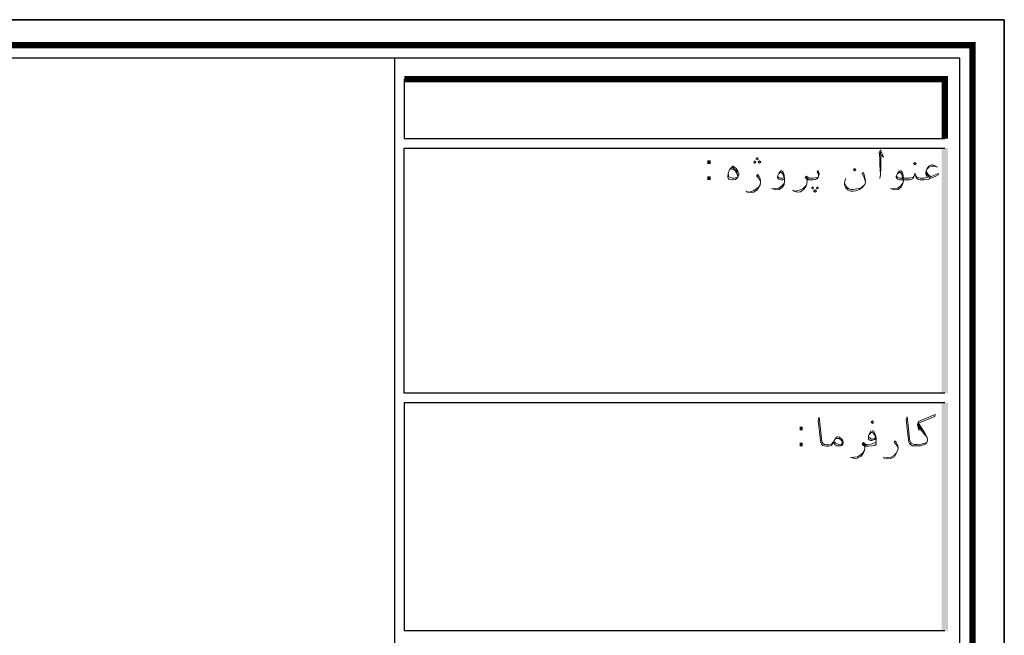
# Model space of a CAD drawing. Header units: metres. Extents: x 5.7 to 89.8, y 4 to 63.5.
# Tile 14 of 14: x 68.9 to 89.8, y 50.4 to 63.5. Entities that reach past the tile are written whole.
import ezdxf

# ---------------------------------------------------------------- set-up
doc = ezdxf.new("R2010")
doc.units = ezdxf.units.M
doc.header["$MEASUREMENT"] = 0
for name, color, linetype in [('PDF14_KADR', 7, 'Continuous'), ('PDF14_Text', 7, 'Continuous'), ('PDF14_textt', 7, 'Continuous')]:
    doc.layers.add(name, color=color, linetype=linetype)
doc.styles.add('PDF B Mitra', font='BMITRA.TTF')

msp = doc.modelspace()

# ---------------------------------------------------------------- linework, layer by layer
at = {"layer": 'PDF14_KADR', "lineweight": 25}
for points in [[(5.695, 4.013), (89.785, 4.013), (89.785, 63.476), (5.695, 63.476)], [(5.695, 63.476), (89.785, 63.476), (89.785, 4.013), (5.695, 4.013)], [(6.514, 4.832), (88.841, 4.832), (88.841, 62.657), (6.514, 62.657)]]:
    msp.add_lwpolyline(points, close=True, dxfattribs=at)
at = {"layer": 'PDF14_KADR', "lineweight": 0, "const_width": 0.135}
msp.add_lwpolyline([(6.235, 62.937), (6.235, 4.552), (89.111, 4.552), (89.111, 62.937)], close=True, dxfattribs=at)
at = {"layer": 'PDF14_KADR', "lineweight": 25}
for points in [[(76.851, 4.832), (76.851, 62.657)], [(77.053, 62.214), (77.053, 60.953), (88.524, 60.953)], [(88.524, 55.55), (77.053, 55.55), (77.053, 60.75), (88.524, 60.75)], [(88.524, 55.347), (77.053, 55.347), (77.053, 50.512), (88.524, 50.512)]]:
    msp.add_lwpolyline(points, dxfattribs=at)
at = {"layer": 'PDF14_KADR', "lineweight": 0, "const_width": 0.135}
msp.add_lwpolyline([(88.524, 60.953), (88.524, 62.214), (77.053, 62.214)], dxfattribs=at)
at = {"layer": 'PDF14_KADR', "transparency": 33554559}
for points in [[(88.456, 55.55), (88.591, 55.55), (88.456, 60.75)], [(88.591, 55.55), (88.456, 60.75), (88.591, 60.75)], [(88.456, 50.512), (88.591, 50.512), (88.456, 55.347)], [(88.591, 50.512), (88.456, 55.347), (88.591, 55.347)]]:
    msp.add_solid(points, dxfattribs=at)
at = {"layer": 'PDF14_textt', "lineweight": 20}
for points in [[(87.137, 60.635), (87.223, 60.558), (87.156, 60.712), (87.127, 60.654), (87.146, 60.539), (87.146, 60.394), (87.156, 60.192), (87.146, 60.105)], [(87.156, 60.192), (87.166, 60.336), (87.166, 60.567), (87.156, 60.673)], [(88.369, 60.346), (88.321, 60.375), (88.264, 60.394), (88.244, 60.394), (88.186, 60.365), (88.148, 60.317), (88.119, 60.25), (88.119, 60.211), (88.129, 60.173), (88.158, 60.124), (88.138, 60.124), (88.09, 60.115), (88.061, 60.115), (88.003, 60.115), (87.946, 60.124), (87.926, 60.134), (87.907, 60.163)], [(84.112, 60.124), (84.055, 60.115), (84.016, 60.115), (83.978, 60.124), (83.939, 60.144), (83.929, 60.211)], [(83.987, 60.317), (84.026, 60.298), (84.074, 60.269), (84.103, 60.221), (84.132, 60.173), (84.132, 60.144)], [(84.016, 60.346), (84.064, 60.307), (84.103, 60.259), (84.122, 60.23)], [(84.613, 60.038), (84.594, 60.076), (84.565, 60.124), (84.527, 60.163), (84.556, 60.192), (84.575, 60.153), (84.604, 60.105), (84.613, 60.047), (84.613, 60.028), (84.604, 59.97), (84.575, 59.912), (84.536, 59.855), (84.469, 59.816), (84.401, 59.807), (84.334, 59.816), (84.305, 59.835)], [(85.114, 60.086), (85.085, 60.076), (85.047, 60.076), (85.018, 60.086), (84.999, 60.095), (84.979, 60.115), (84.97, 60.134), (84.97, 60.153), (84.999, 60.211), (85.037, 60.259), (85.047, 60.269), (85.066, 60.269), (85.095, 60.24), (85.114, 60.173), (85.124, 60.105), (85.124, 60.047), (85.114, 59.98), (85.076, 59.922), (85.008, 59.874), (84.941, 59.864), (84.873, 59.884), (84.844, 59.893)], [(84.999, 60.211), (85.018, 60.221), (85.037, 60.23), (85.056, 60.23), (85.085, 60.201), (85.104, 60.153), (85.114, 60.124), (85.124, 60.047), (85.114, 59.999), (85.066, 59.951), (84.999, 59.903), (84.931, 59.893), (84.883, 59.884)], [(85.846, 60.153), (85.846, 60.182), (85.836, 60.211), (85.817, 60.24), (85.836, 60.278), (85.846, 60.25), (85.856, 60.211), (85.856, 60.192), (85.846, 60.153), (85.836, 60.124), (85.817, 60.105), (85.779, 60.086), (85.731, 60.076), (85.663, 60.076), (85.634, 60.076), (85.605, 60.086), (85.605, 60.047), (85.596, 59.99), (85.576, 59.932), (85.528, 59.874), (85.461, 59.826), (85.393, 59.816), (85.326, 59.835), (85.297, 59.855)], [(86.838, 60.038), (86.809, 60.124), (86.771, 60.211), (86.8, 60.23), (86.828, 60.124), (86.838, 60.047), (86.838, 60.028), (86.828, 59.98), (86.819, 59.97), (86.771, 59.912), (86.713, 59.874), (86.636, 59.845), (86.578, 59.835), (86.53, 59.835), (86.472, 59.855), (86.443, 59.884), (86.414, 59.912), (86.395, 59.97), (86.395, 59.999), (86.405, 60.057), (86.424, 60.105)], [(88.129, 60.269), (88.138, 60.23), (88.167, 60.192), (88.225, 60.144), (88.321, 60.182), (88.389, 60.211), (88.379, 60.182), (88.331, 60.153), (88.215, 60.105), (88.167, 60.086), (88.09, 60.076), (88.061, 60.076), (88.003, 60.076), (87.965, 60.086), (87.926, 60.105), (87.917, 60.124), (87.898, 60.173), (87.888, 60.221), (87.878, 60.173), (87.859, 60.124), (87.849, 60.105), (87.811, 60.086), (87.772, 60.076), (87.715, 60.076), (87.57, 60.076), (87.541, 60.086), (87.522, 60.095), (87.503, 60.115), (87.493, 60.134), (87.493, 60.153), (87.522, 60.211), (87.551, 60.259), (87.57, 60.269), (87.589, 60.269), (87.618, 60.24), (87.637, 60.173), (87.647, 60.105), (87.647, 60.047), (87.628, 59.98), (87.599, 59.922), (87.532, 59.874), (87.464, 59.864), (87.387, 59.884), (87.368, 59.893)], [(87.522, 60.211), (87.541, 60.221), (87.56, 60.23), (87.58, 60.23), (87.609, 60.201), (87.618, 60.153), (87.628, 60.124), (87.647, 60.047), (87.628, 59.999), (87.589, 59.951), (87.522, 59.903), (87.455, 59.893), (87.397, 59.884)], [(88.206, 60.115), (88.167, 60.163), (88.129, 60.211)], [(88.148, 60.307), (88.186, 60.346), (88.254, 60.365), (88.302, 60.365), (88.35, 60.356)], [(84.334, 59.816), (84.392, 59.826), (84.459, 59.845), (84.527, 59.884), (84.575, 59.932), (84.604, 59.97)], [(85.114, 60.124), (85.076, 60.115), (85.037, 60.115), (85.008, 60.124), (84.989, 60.134), (84.979, 60.163)], [(85.336, 59.835), (85.384, 59.845), (85.451, 59.864), (85.519, 59.893), (85.576, 59.951), (85.596, 59.99)], [(85.605, 60.047), (85.596, 60.076), (85.586, 60.105), (85.557, 60.124), (85.586, 60.153), (85.625, 60.124), (85.653, 60.115), (85.663, 60.115), (85.74, 60.115), (85.817, 60.124), (85.836, 60.124)], [(85.634, 60.095), (85.596, 60.115), (85.576, 60.134)], [(86.405, 59.999), (86.414, 59.97), (86.443, 59.922), (86.482, 59.893), (86.53, 59.874), (86.568, 59.874), (86.655, 59.884), (86.713, 59.893), (86.761, 59.922), (86.819, 59.97)], [(87.869, 60.163), (87.849, 60.134), (87.83, 60.124), (87.772, 60.115), (87.715, 60.115), (87.56, 60.115), (87.532, 60.124), (87.512, 60.134), (87.503, 60.163)], [(86.154, 54.5), (86.135, 54.461), (86.125, 54.442), (86.097, 54.432), (86.048, 54.423), (86.019, 54.423), (86.01, 54.423), (85.971, 54.432), (85.933, 54.442), (85.904, 54.471), (85.894, 54.509), (85.885, 54.548), (85.836, 54.972), (85.856, 55.039), (85.904, 54.586), (85.914, 54.529), (85.923, 54.509), (85.942, 54.48), (85.971, 54.461), (86.01, 54.452), (86.019, 54.452), (86.058, 54.452), (86.116, 54.471), (86.145, 54.5), (86.164, 54.519)], [(88.138, 54.5), (88.081, 54.48), (88.023, 54.471), (87.926, 54.461), (87.888, 54.461), (87.878, 54.461), (87.849, 54.471), (87.811, 54.49), (87.792, 54.509), (87.782, 54.538), (87.772, 54.596), (87.724, 55.049), (87.705, 54.981), (87.753, 54.558), (87.763, 54.509), (87.772, 54.48), (87.801, 54.452), (87.84, 54.432), (87.878, 54.432), (87.888, 54.432), (87.926, 54.432), (88.003, 54.432), (88.081, 54.452), (88.109, 54.471), (88.138, 54.5), (88.158, 54.548), (88.158, 54.567), (88.148, 54.606), (88.09, 54.712), (87.965, 54.914), (88.312, 55.058), (88.321, 55.097), (87.965, 54.952), (87.946, 54.885), (87.975, 54.76), (87.965, 54.914)], [(87.069, 54.586), (87.04, 54.567), (87.011, 54.558), (86.973, 54.548), (86.944, 54.548), (86.915, 54.558), (86.906, 54.577), (86.906, 54.586), (86.906, 54.644), (86.925, 54.692), (86.954, 54.741), (86.983, 54.75), (86.992, 54.75), (87.011, 54.741), (87.04, 54.692), (87.06, 54.635), (87.069, 54.586), (87.069, 54.548), (87.06, 54.509), (87.002, 54.48), (86.963, 54.471), (86.877, 54.461), (86.857, 54.461)], [(87.975, 54.856), (88.042, 54.76)], [(87.975, 54.818), (88.081, 54.692), (88.148, 54.606)], [(86.183, 54.558), (86.202, 54.586), (86.231, 54.586), (86.26, 54.586), (86.289, 54.586), (86.299, 54.577), (86.328, 54.548), (86.347, 54.509), (86.347, 54.5), (86.328, 54.461), (86.308, 54.452), (86.27, 54.461), (86.202, 54.49), (86.174, 54.519)], [(86.925, 54.673), (86.963, 54.712), (86.992, 54.721), (87.011, 54.692), (87.05, 54.635), (87.05, 54.606), (87.04, 54.586), (87.021, 54.586), (86.992, 54.577), (86.963, 54.577), (86.944, 54.586), (86.925, 54.615)], [(87.532, 54.384), (87.512, 54.432), (87.483, 54.471), (87.445, 54.509), (87.464, 54.538), (87.493, 54.509), (87.522, 54.452), (87.532, 54.403), (87.532, 54.375), (87.522, 54.326), (87.493, 54.269), (87.455, 54.201), (87.377, 54.163), (87.31, 54.153), (87.243, 54.172), (87.223, 54.192)], [(87.069, 54.5), (87.069, 54.471), (87.04, 54.442), (86.983, 54.432), (86.906, 54.423), (86.877, 54.423), (86.848, 54.423), (86.828, 54.432), (86.828, 54.384), (86.819, 54.336), (86.79, 54.269), (86.751, 54.211), (86.674, 54.172), (86.607, 54.163), (86.54, 54.182), (86.52, 54.192)], [(86.549, 54.182), (86.597, 54.192), (86.674, 54.201), (86.742, 54.24), (86.79, 54.288), (86.819, 54.336)], [(86.828, 54.394), (86.819, 54.423), (86.8, 54.442), (86.771, 54.461), (86.8, 54.5), (86.838, 54.461), (86.867, 54.452), (86.877, 54.452)], [(86.848, 54.432), (86.819, 54.452), (86.79, 54.48)], [(87.252, 54.172), (87.3, 54.182), (87.377, 54.192), (87.445, 54.23), (87.493, 54.278), (87.522, 54.326)]]:
    msp.add_lwpolyline(points, dxfattribs=at)
for points in [[(84.488, 60.433), (84.517, 60.452), (84.488, 60.481), (84.469, 60.452)], [(84.546, 60.5), (84.565, 60.519), (84.546, 60.548), (84.517, 60.519)], [(84.594, 60.433), (84.623, 60.452), (84.594, 60.481), (84.565, 60.452)], [(87.888, 60.394), (87.917, 60.423), (87.888, 60.442), (87.859, 60.423)], [(84.026, 60.365), (84.035, 60.365), (84.093, 60.317), (84.122, 60.278), (84.141, 60.24), (84.151, 60.211), (84.151, 60.182), (84.132, 60.134), (84.112, 60.115), (84.084, 60.086), (84.035, 60.076), (84.016, 60.076), (83.958, 60.086), (83.939, 60.095), (83.929, 60.115), (83.92, 60.134), (83.92, 60.144), (83.929, 60.211), (83.958, 60.288), (83.997, 60.336)], [(86.607, 60.317), (86.636, 60.288), (86.607, 60.269), (86.588, 60.288)], [(85.721, 59.932), (85.74, 59.903), (85.721, 59.884), (85.692, 59.903)], [(85.769, 59.864), (85.798, 59.835), (85.769, 59.816), (85.74, 59.835)], [(85.817, 59.932), (85.846, 59.903), (85.817, 59.884), (85.798, 59.903)], [(86.992, 54.904), (87.011, 54.933), (86.992, 54.962), (86.963, 54.933)], [(86.154, 54.5), (86.174, 54.548), (86.202, 54.586), (86.222, 54.615), (86.241, 54.625), (86.26, 54.625), (86.289, 54.615), (86.337, 54.577), (86.357, 54.538), (86.366, 54.509), (86.366, 54.5), (86.357, 54.471), (86.337, 54.442), (86.318, 54.432), (86.289, 54.432), (86.26, 54.432), (86.231, 54.432), (86.193, 54.461)]]:
    msp.add_lwpolyline(points, close=True, dxfattribs=at)

# ---------------------------------------------------------------- texts
at = {"layer": 'PDF14_Text', "char_height": 0.544, "attachment_point": 7, "style": 'PDF B Mitra'}
for insert in [(83.419, 60.075), (85.374, 54.421)]:
    msp.add_mtext(':', dxfattribs=dict(at, insert=insert))

doc.saveas('drawing.dxf')
